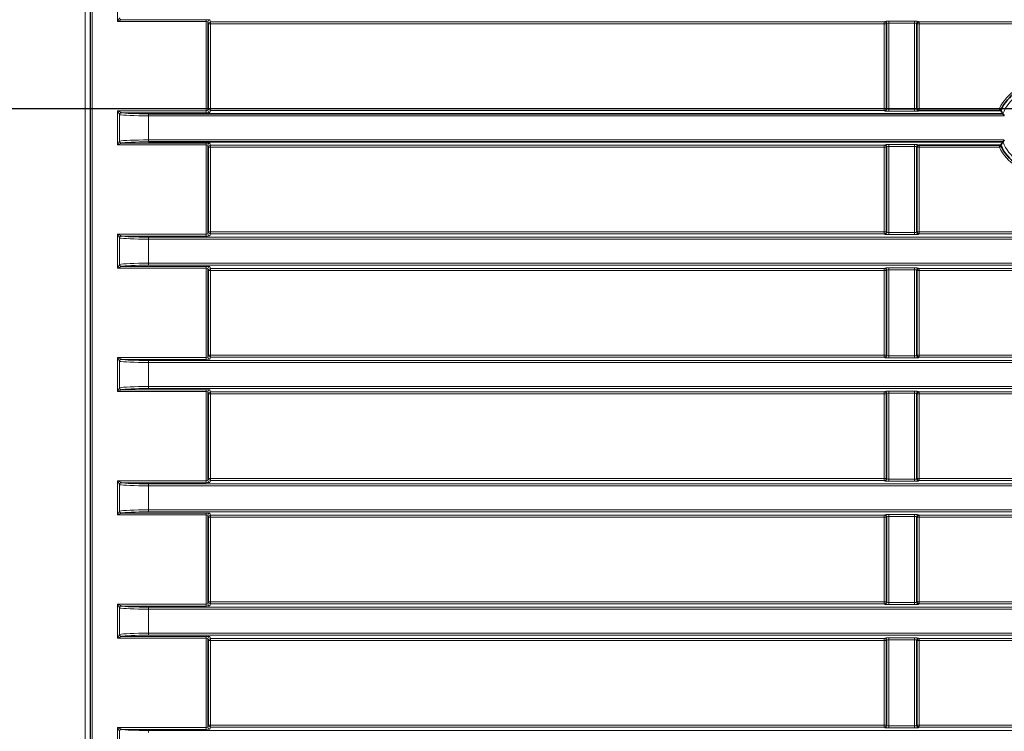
# Model space of a CAD drawing. Header units: millimetres. Extents: x 0 to 1118, y 0 to 864.
# Tile 116 of 172: x 791 to 816, y 343 to 361. Entities that reach past the tile are written whole.
import ezdxf

# ---------------------------------------------------------------- set-up
doc = ezdxf.new("R2010")
doc.units = ezdxf.units.MM
doc.layers.add('ALPHAREV', color=7, linetype='Continuous', lineweight=25)
doc.styles.add('SLDTEXTSTYLE0', font='TXT', dxfattribs={"width": 0.605})
doc.dimstyles.new('SLDDIMSTYLE0', dxfattribs={"dimtxt": 3.175, "dimasz": 4.572, "dimexe": 0, "dimexo": 0.0625, "dimgap": 0.79375, "dimtad": 0, "dimtih": 1, "dimtoh": 1, "dimdec": 1, "dimlfac": 4, "dimrnd": 1e-09, "dimzin": 12, "dimdsep": 46, "dimtxsty": 'SLDTEXTSTYLE0', "dimsah": 1, "dimcen": 0.09, "dimadec": 0, "dimazin": 3, "dimtfac": 1, "dimtofl": 0, "dimtmove": 0, "dimatfit": 3, "dimfxl": 1, "dimfrac": 2, "dimtolj": 1, "dimtzin": 12, "dimarcsym": 0})

# ---------------------------------------------------------------- blocks, each defined once
blk = doc.blocks.new('_D_12')
at = {"layer": 'ALPHAREV'}
for p, q in [((817.763, 388.621), (766.132, 388.621)), ((767.732, 388.621), (767.732, 376.642)), ((770.158, 375.915), (769.066, 375.915)), ((769.066, 375.915), (769.066, 371.042)), ((776.221, 375.915), (777.313, 375.915)), ((777.313, 375.915), (777.313, 371.042)), ((769.066, 371.042), (770.158, 371.042)), ((777.313, 371.042), (776.221, 371.042)), ((767.732, 358.336), (767.732, 370.315)), ((817.763, 358.336), (766.132, 358.336))]:
    blk.add_line(p, q, dxfattribs=at)
for points in [[(767.732, 388.621), (766.97, 384.049), (768.494, 384.049)], [(767.732, 358.336), (768.494, 362.908), (766.97, 362.908)]]:
    blk.add_solid(points, dxfattribs=at)
at = {"layer": 'ALPHAREV', "char_height": 3.175, "attachment_point": 1, "style": 'SLDTEXTSTYLE0'}
for s, insert in [('121.1', (757.061, 375.135)), ('4.8', (770.158, 375.135))]:
    blk.add_mtext(s, dxfattribs=dict(at, insert=insert))
blk = doc.blocks.new('_D_17')
at = {"layer": 'ALPHAREV'}
for p, q in [((817.763, 358.336), (766.132, 358.336)), ((767.732, 358.336), (767.732, 338.686)), ((770.158, 337.958), (769.066, 337.958)), ((769.066, 337.958), (769.066, 333.085)), ((776.221, 337.958), (777.313, 337.958)), ((777.313, 337.958), (777.313, 333.085)), ((769.066, 333.085), (770.158, 333.085)), ((777.313, 333.085), (776.221, 333.085)), ((767.732, 312.707), (767.732, 332.358)), ((787.893, 312.707), (766.132, 312.707))]:
    blk.add_line(p, q, dxfattribs=at)
for points in [[(767.732, 358.336), (766.97, 353.764), (768.494, 353.764)], [(767.732, 312.707), (768.494, 317.279), (766.97, 317.279)]]:
    blk.add_solid(points, dxfattribs=at)
at = {"layer": 'ALPHAREV', "char_height": 3.175, "attachment_point": 1, "style": 'SLDTEXTSTYLE0'}
for s, insert in [('182.5', (757.061, 337.178)), ('7.2', (770.158, 337.178))]:
    blk.add_mtext(s, dxfattribs=dict(at, insert=insert))
blk = doc.blocks.new('_D_18')
at = {"layer": 'ALPHAREV'}
for p, q in [((817.763, 358.336), (748.711, 358.336)), ((750.311, 358.336), (750.311, 330.617)), ((752.737, 329.889), (751.645, 329.889)), ((751.645, 329.889), (751.645, 325.016)), ((758.8, 329.889), (759.891, 329.889)), ((759.891, 329.889), (759.891, 325.016)), ((751.645, 325.016), (752.737, 325.016)), ((759.891, 325.016), (758.8, 325.016)), ((750.311, 296.569), (750.311, 324.289)), ((784.532, 296.569), (748.711, 296.569))]:
    blk.add_line(p, q, dxfattribs=at)
for points in [[(750.311, 358.336), (749.549, 353.764), (751.073, 353.764)], [(750.311, 296.569), (751.073, 301.141), (749.549, 301.141)]]:
    blk.add_solid(points, dxfattribs=at)
at = {"layer": 'ALPHAREV', "char_height": 3.175, "attachment_point": 1, "style": 'SLDTEXTSTYLE0'}
for s, insert in [('247.1', (739.64, 329.109)), ('9.7', (752.737, 329.109))]:
    blk.add_mtext(s, dxfattribs=dict(at, insert=insert))

msp = doc.modelspace()

# ---------------------------------------------------------------- linework, layer by layer
at = {"color": 7, "linetype": 'Continuous', "lineweight": 18}
for p, q in [((792.583, 325.822), (792.583, 396.093)), ((792.708, 396.093), (792.708, 325.822)), ((792.716, 325.83), (792.716, 396.085)), ((792.766, 396.085), (792.766, 325.83)), ((793.404, 360.545), (793.404, 361.412)), ((793.404, 360.545), (793.453, 360.642)), ((793.501, 360.593), (793.404, 360.545)), ((795.644, 360.545), (793.404, 360.545)), ((793.505, 360.594), (795.644, 360.594)), ((795.644, 360.594), (795.644, 360.545)), ((795.644, 358.287), (795.644, 360.545)), ((795.694, 360.539), (795.694, 358.293)), ((795.711, 360.488), (795.694, 360.539)), ((795.711, 358.344), (795.711, 360.488)), ((795.761, 360.488), (795.711, 360.488)), ((795.744, 360.589), (795.761, 360.537)), ((795.761, 360.537), (812.816, 360.537)), ((795.761, 360.488), (795.761, 360.537)), ((795.761, 360.488), (795.761, 358.344)), ((812.816, 360.488), (795.761, 360.488)), ((812.828, 360.55), (812.816, 360.537)), ((812.816, 360.537), (812.816, 360.488)), ((812.816, 360.488), (812.866, 360.488)), ((812.816, 360.488), (812.816, 358.344)), ((812.866, 360.488), (812.878, 360.5)), ((812.866, 358.344), (812.866, 360.488)), ((812.878, 360.5), (812.878, 358.332)), ((813.583, 360.555), (812.928, 360.555)), ((812.928, 360.505), (812.928, 360.555)), ((812.928, 360.505), (813.583, 360.505)), ((812.928, 358.327), (812.928, 360.505)), ((813.583, 360.505), (813.583, 360.555)), ((813.583, 360.505), (813.583, 358.327)), ((813.633, 358.332), (813.633, 360.5)), ((813.633, 360.5), (813.646, 360.488)), ((813.646, 360.488), (813.646, 358.344)), ((813.646, 360.488), (813.696, 360.488)), ((813.696, 360.537), (813.683, 360.55)), ((818.441, 360.537), (813.696, 360.537)), ((813.696, 360.488), (813.696, 360.537)), ((813.696, 360.488), (818.441, 360.488)), ((813.696, 358.344), (813.696, 360.488)), ((793.404, 358.287), (793.501, 358.239)), ((793.404, 358.287), (795.644, 358.287)), ((793.453, 358.19), (793.404, 358.287)), ((793.404, 357.42), (793.404, 358.287)), ((795.644, 358.238), (793.505, 358.238)), ((794.184, 358.16), (794.184, 358.21)), ((795.644, 358.238), (795.644, 358.287)), ((795.694, 358.293), (795.711, 358.344)), ((795.761, 358.344), (795.711, 358.344)), ((795.761, 358.295), (795.744, 358.243)), ((795.761, 358.295), (795.761, 358.344)), ((795.761, 358.344), (812.816, 358.344)), ((812.816, 358.295), (795.761, 358.295)), ((812.866, 358.344), (812.816, 358.344)), ((812.816, 358.344), (812.816, 358.295)), ((812.816, 358.295), (812.828, 358.282)), ((812.878, 358.332), (812.866, 358.344)), ((813.583, 358.327), (812.928, 358.327)), ((812.928, 358.277), (812.928, 358.327)), ((812.928, 358.277), (813.583, 358.277)), ((813.583, 358.277), (813.583, 358.327)), ((813.646, 358.344), (813.633, 358.332)), ((813.696, 358.344), (813.646, 358.344)), ((813.683, 358.282), (813.696, 358.295)), ((813.696, 358.295), (813.696, 358.344)), ((815.73, 358.344), (813.696, 358.344)), ((793.453, 358.19), (793.453, 357.517)), ((794.184, 358.16), (794.184, 357.547)), ((815.854, 358.16), (794.184, 358.16)), ((793.404, 357.42), (793.453, 357.517)), ((793.501, 357.468), (793.404, 357.42)), ((793.505, 357.469), (795.644, 357.469)), ((794.184, 357.547), (815.854, 357.547)), ((794.184, 357.497), (794.184, 357.547)), ((795.644, 357.469), (795.644, 357.42)), ((795.744, 357.464), (795.761, 357.412)), ((795.644, 357.42), (793.404, 357.42)), ((795.644, 355.162), (795.644, 357.42)), ((795.694, 357.414), (795.694, 355.168)), ((795.711, 357.363), (795.694, 357.414)), ((795.711, 355.219), (795.711, 357.363)), ((795.761, 357.363), (795.711, 357.363)), ((795.761, 357.412), (812.816, 357.412)), ((795.761, 357.363), (795.761, 357.412)), ((795.761, 357.363), (795.761, 355.219)), ((812.816, 357.363), (795.761, 357.363)), ((812.828, 357.425), (812.816, 357.412)), ((812.816, 357.412), (812.816, 357.363)), ((812.816, 357.363), (812.866, 357.363)), ((812.816, 357.363), (812.816, 355.219)), ((812.866, 357.363), (812.878, 357.375)), ((812.866, 355.219), (812.866, 357.363)), ((812.878, 357.375), (812.878, 355.207)), ((813.583, 357.43), (812.928, 357.43)), ((812.928, 357.38), (812.928, 357.43)), ((812.928, 357.38), (813.583, 357.38)), ((812.928, 355.202), (812.928, 357.38)), ((813.583, 357.38), (813.583, 357.43)), ((813.583, 357.38), (813.583, 355.202)), ((813.633, 355.207), (813.633, 357.375)), ((813.633, 357.375), (813.646, 357.363)), ((813.646, 357.363), (813.646, 355.219)), ((813.646, 357.363), (813.696, 357.363)), ((813.696, 357.412), (813.683, 357.425)), ((813.696, 357.363), (813.696, 357.412)), ((813.696, 357.363), (815.73, 357.363)), ((813.696, 355.219), (813.696, 357.363)), ((795.694, 355.168), (795.711, 355.219)), ((795.761, 355.219), (795.711, 355.219)), ((795.761, 355.17), (795.761, 355.219)), ((795.761, 355.219), (812.816, 355.219)), ((812.866, 355.219), (812.816, 355.219)), ((812.816, 355.219), (812.816, 355.17)), ((812.878, 355.207), (812.866, 355.219)), ((813.646, 355.219), (813.633, 355.207)), ((813.696, 355.219), (813.646, 355.219)), ((813.696, 355.17), (813.696, 355.219)), ((818.441, 355.219), (813.696, 355.219)), ((793.404, 355.162), (793.501, 355.114)), ((793.404, 355.162), (795.644, 355.162)), ((793.453, 355.065), (793.404, 355.162)), ((793.404, 354.295), (793.404, 355.162)), ((793.453, 355.065), (793.453, 354.392)), ((795.644, 355.113), (793.505, 355.113)), ((794.184, 355.085), (983.327, 355.085)), ((794.184, 355.035), (794.184, 355.085)), ((983.327, 355.035), (794.184, 355.035)), ((794.184, 355.035), (794.184, 354.422)), ((795.644, 355.113), (795.644, 355.162)), ((795.761, 355.17), (795.744, 355.118)), ((812.816, 355.17), (795.761, 355.17)), ((812.816, 355.17), (812.828, 355.157)), ((813.583, 355.202), (812.928, 355.202)), ((812.928, 355.152), (812.928, 355.202)), ((812.928, 355.152), (813.583, 355.152)), ((813.583, 355.152), (813.583, 355.202)), ((813.683, 355.157), (813.696, 355.17)), ((813.696, 355.17), (818.441, 355.17)), ((793.404, 354.295), (793.453, 354.392)), ((793.501, 354.343), (793.404, 354.295)), ((795.644, 354.295), (793.404, 354.295)), ((793.505, 354.344), (795.644, 354.344)), ((794.184, 354.422), (983.327, 354.422)), ((794.184, 354.372), (794.184, 354.422)), ((983.327, 354.372), (794.184, 354.372)), ((795.644, 354.344), (795.644, 354.295)), ((795.644, 352.037), (795.644, 354.295)), ((795.694, 354.289), (795.694, 352.043)), ((795.711, 354.238), (795.694, 354.289)), ((795.711, 352.094), (795.711, 354.238)), ((795.761, 354.238), (795.711, 354.238)), ((795.744, 354.339), (795.761, 354.287)), ((795.761, 354.287), (812.816, 354.287)), ((795.761, 354.238), (795.761, 354.287)), ((795.761, 354.238), (795.761, 352.094)), ((812.816, 354.238), (795.761, 354.238)), ((812.828, 354.3), (812.816, 354.287)), ((812.816, 354.287), (812.816, 354.238)), ((812.816, 354.238), (812.866, 354.238)), ((812.816, 354.238), (812.816, 352.094)), ((812.866, 354.238), (812.878, 354.25)), ((812.866, 352.094), (812.866, 354.238)), ((812.878, 354.25), (812.878, 352.082)), ((813.583, 354.305), (812.928, 354.305)), ((812.928, 354.255), (812.928, 354.305)), ((812.928, 354.255), (813.583, 354.255)), ((812.928, 352.077), (812.928, 354.255)), ((813.583, 354.255), (813.583, 354.305)), ((813.583, 354.255), (813.583, 352.077)), ((813.633, 352.082), (813.633, 354.25)), ((813.633, 354.25), (813.646, 354.238)), ((813.646, 354.238), (813.646, 352.094)), ((813.646, 354.238), (813.696, 354.238)), ((813.696, 354.287), (813.683, 354.3)), ((818.441, 354.287), (813.696, 354.287)), ((813.696, 354.238), (813.696, 354.287)), ((813.696, 354.238), (818.441, 354.238)), ((813.696, 352.094), (813.696, 354.238)), ((793.404, 352.037), (793.501, 351.989)), ((793.404, 352.037), (795.644, 352.037)), ((793.453, 351.94), (793.404, 352.037)), ((793.404, 351.17), (793.404, 352.037)), ((795.644, 351.988), (793.505, 351.988)), ((795.644, 351.988), (795.644, 352.037)), ((795.694, 352.043), (795.711, 352.094)), ((795.761, 352.094), (795.711, 352.094)), ((795.761, 352.045), (795.744, 351.993)), ((795.761, 352.045), (795.761, 352.094)), ((795.761, 352.094), (812.816, 352.094)), ((812.816, 352.045), (795.761, 352.045)), ((812.866, 352.094), (812.816, 352.094)), ((812.816, 352.094), (812.816, 352.045)), ((812.816, 352.045), (812.828, 352.032)), ((812.878, 352.082), (812.866, 352.094)), ((813.583, 352.077), (812.928, 352.077)), ((812.928, 352.027), (812.928, 352.077)), ((812.928, 352.027), (813.583, 352.027)), ((813.583, 352.027), (813.583, 352.077)), ((813.646, 352.094), (813.633, 352.082)), ((813.696, 352.094), (813.646, 352.094)), ((813.683, 352.032), (813.696, 352.045)), ((813.696, 352.045), (813.696, 352.094)), ((818.441, 352.094), (813.696, 352.094)), ((813.696, 352.045), (818.441, 352.045)), ((793.453, 351.94), (793.453, 351.267)), ((794.184, 351.96), (983.327, 351.96)), ((794.184, 351.91), (794.184, 351.96)), ((983.327, 351.91), (794.184, 351.91)), ((794.184, 351.91), (794.184, 351.297)), ((793.404, 351.17), (793.453, 351.267)), ((793.501, 351.218), (793.404, 351.17)), ((793.505, 351.219), (795.644, 351.219)), ((794.184, 351.297), (983.327, 351.297)), ((794.184, 351.247), (794.184, 351.297)), ((983.327, 351.247), (794.184, 351.247)), ((795.644, 351.219), (795.644, 351.17)), ((795.644, 351.17), (793.404, 351.17)), ((795.644, 348.912), (795.644, 351.17)), ((795.694, 351.164), (795.694, 348.918)), ((795.711, 351.113), (795.694, 351.164)), ((795.711, 348.969), (795.711, 351.113)), ((795.761, 351.113), (795.711, 351.113)), ((795.744, 351.214), (795.761, 351.162)), ((795.761, 351.162), (812.816, 351.162)), ((795.761, 351.113), (795.761, 351.162)), ((795.761, 351.113), (795.761, 348.969)), ((812.816, 351.113), (795.761, 351.113)), ((812.828, 351.175), (812.816, 351.162)), ((812.816, 351.162), (812.816, 351.113)), ((812.816, 351.113), (812.816, 348.969)), ((812.816, 351.113), (812.866, 351.113)), ((812.866, 351.113), (812.878, 351.125)), ((812.866, 348.969), (812.866, 351.113)), ((812.878, 351.125), (812.878, 348.957)), ((813.583, 351.18), (812.928, 351.18)), ((812.928, 351.18), (812.928, 351.13)), ((812.928, 351.13), (813.583, 351.13)), ((812.928, 348.952), (812.928, 351.13)), ((813.583, 351.18), (813.583, 351.13)), ((813.583, 351.13), (813.583, 348.952)), ((813.633, 348.957), (813.633, 351.125)), ((813.633, 351.125), (813.646, 351.113)), ((813.646, 351.113), (813.646, 348.969)), ((813.646, 351.113), (813.696, 351.113)), ((813.696, 351.162), (813.683, 351.175)), ((818.441, 351.162), (813.696, 351.162)), ((813.696, 351.113), (813.696, 351.162)), ((813.696, 351.113), (818.441, 351.113)), ((813.696, 348.969), (813.696, 351.113)), ((793.404, 348.912), (793.501, 348.864)), ((793.404, 348.912), (795.644, 348.912)), ((793.453, 348.815), (793.404, 348.912)), ((793.404, 348.045), (793.404, 348.912)), ((793.453, 348.815), (793.453, 348.142)), ((795.644, 348.863), (793.505, 348.863)), ((794.184, 348.835), (983.327, 348.835)), ((794.184, 348.785), (794.184, 348.835)), ((983.327, 348.785), (794.184, 348.785)), ((794.184, 348.785), (794.184, 348.172)), ((795.644, 348.863), (795.644, 348.912)), ((795.694, 348.918), (795.711, 348.969)), ((795.761, 348.969), (795.711, 348.969)), ((795.761, 348.92), (795.744, 348.868)), ((795.761, 348.92), (795.761, 348.969)), ((795.761, 348.969), (812.816, 348.969)), ((812.816, 348.92), (795.761, 348.92)), ((812.816, 348.969), (812.816, 348.92)), ((812.866, 348.969), (812.816, 348.969)), ((812.816, 348.92), (812.828, 348.907)), ((812.878, 348.957), (812.866, 348.969)), ((812.928, 348.952), (812.928, 348.902)), ((813.583, 348.952), (812.928, 348.952)), ((812.928, 348.902), (813.583, 348.902)), ((813.583, 348.952), (813.583, 348.902)), ((813.646, 348.969), (813.633, 348.957)), ((813.696, 348.969), (813.646, 348.969)), ((813.683, 348.907), (813.696, 348.92)), ((813.696, 348.92), (813.696, 348.969)), ((818.441, 348.969), (813.696, 348.969)), ((813.696, 348.92), (818.441, 348.92)), ((793.404, 348.045), (793.453, 348.142)), ((793.501, 348.093), (793.404, 348.045)), ((795.644, 348.045), (793.404, 348.045)), ((793.505, 348.094), (795.644, 348.094)), ((794.184, 348.172), (983.327, 348.172)), ((794.184, 348.122), (794.184, 348.172)), ((983.327, 348.122), (794.184, 348.122)), ((795.644, 348.094), (795.644, 348.045)), ((795.644, 345.787), (795.644, 348.045)), ((795.694, 348.039), (795.694, 345.793)), ((795.711, 347.988), (795.694, 348.039)), ((795.711, 345.844), (795.711, 347.988)), ((795.761, 347.988), (795.711, 347.988)), ((795.744, 348.089), (795.761, 348.037)), ((795.761, 348.037), (812.816, 348.037)), ((795.761, 347.988), (795.761, 348.037)), ((795.761, 347.988), (795.761, 345.844)), ((812.816, 347.988), (795.761, 347.988)), ((812.828, 348.05), (812.816, 348.037)), ((812.816, 348.037), (812.816, 347.988)), ((812.816, 347.988), (812.866, 347.988)), ((812.816, 347.988), (812.816, 345.844)), ((812.866, 347.988), (812.878, 348)), ((812.866, 345.844), (812.866, 347.988)), ((812.878, 348), (812.878, 345.832)), ((813.583, 348.055), (812.928, 348.055)), ((812.928, 348.005), (812.928, 348.055)), ((812.928, 348.005), (813.583, 348.005)), ((812.928, 345.827), (812.928, 348.005)), ((813.583, 348.005), (813.583, 348.055)), ((813.583, 348.005), (813.583, 345.827)), ((813.633, 345.832), (813.633, 348)), ((813.633, 348), (813.646, 347.988)), ((813.646, 347.988), (813.646, 345.844)), ((813.646, 347.988), (813.696, 347.988)), ((813.696, 348.037), (813.683, 348.05)), ((818.441, 348.037), (813.696, 348.037)), ((813.696, 347.988), (813.696, 348.037)), ((813.696, 347.988), (818.441, 347.988)), ((813.696, 345.844), (813.696, 347.988)), ((793.404, 345.787), (793.501, 345.739)), ((793.404, 345.787), (795.644, 345.787)), ((793.453, 345.69), (793.404, 345.787)), ((793.404, 344.92), (793.404, 345.787)), ((795.644, 345.738), (793.505, 345.738)), ((795.644, 345.738), (795.644, 345.787)), ((795.694, 345.793), (795.711, 345.844)), ((795.761, 345.844), (795.711, 345.844)), ((795.761, 345.795), (795.744, 345.743)), ((795.761, 345.795), (795.761, 345.844)), ((795.761, 345.844), (812.816, 345.844)), ((812.816, 345.795), (795.761, 345.795)), ((812.866, 345.844), (812.816, 345.844)), ((812.816, 345.844), (812.816, 345.795)), ((812.816, 345.795), (812.828, 345.782)), ((812.878, 345.832), (812.866, 345.844)), ((813.583, 345.827), (812.928, 345.827)), ((812.928, 345.777), (812.928, 345.827)), ((812.928, 345.777), (813.583, 345.777)), ((813.583, 345.777), (813.583, 345.827)), ((813.646, 345.844), (813.633, 345.832)), ((813.696, 345.844), (813.646, 345.844)), ((813.683, 345.782), (813.696, 345.795)), ((813.696, 345.795), (813.696, 345.844)), ((818.441, 345.844), (813.696, 345.844)), ((813.696, 345.795), (818.441, 345.795)), ((793.453, 345.69), (793.453, 345.017)), ((794.184, 345.71), (983.327, 345.71)), ((794.184, 345.66), (794.184, 345.71)), ((983.327, 345.66), (794.184, 345.66)), ((794.184, 345.66), (794.184, 345.047)), ((793.404, 344.92), (793.453, 345.017)), ((794.184, 345.047), (983.327, 345.047)), ((794.184, 344.997), (794.184, 345.047)), ((983.327, 344.997), (794.184, 344.997)), ((793.501, 344.968), (793.404, 344.92)), ((795.644, 344.92), (793.404, 344.92)), ((793.505, 344.969), (795.644, 344.969)), ((795.644, 344.969), (795.644, 344.92)), ((795.644, 342.662), (795.644, 344.92)), ((795.694, 344.914), (795.694, 342.668)), ((795.711, 344.863), (795.694, 344.914)), ((795.711, 342.719), (795.711, 344.863)), ((795.761, 344.863), (795.711, 344.863)), ((795.744, 344.964), (795.761, 344.912)), ((795.761, 344.912), (812.816, 344.912)), ((795.761, 344.863), (795.761, 344.912)), ((795.761, 344.863), (795.761, 342.719)), ((812.816, 344.863), (795.761, 344.863)), ((812.828, 344.925), (812.816, 344.912)), ((812.816, 344.912), (812.816, 344.863)), ((812.816, 344.863), (812.866, 344.863)), ((812.816, 344.863), (812.816, 342.719)), ((812.866, 344.863), (812.878, 344.875)), ((812.866, 342.719), (812.866, 344.863)), ((812.878, 344.875), (812.878, 342.707)), ((813.583, 344.93), (812.928, 344.93)), ((812.928, 344.93), (812.928, 344.88)), ((812.928, 344.88), (813.583, 344.88)), ((812.928, 342.702), (812.928, 344.88)), ((813.583, 344.93), (813.583, 344.88)), ((813.583, 344.88), (813.583, 342.702)), ((813.633, 342.707), (813.633, 344.875)), ((813.633, 344.875), (813.646, 344.863)), ((813.646, 344.863), (813.646, 342.719)), ((813.646, 344.863), (813.696, 344.863)), ((813.696, 344.912), (813.683, 344.925)), ((818.441, 344.912), (813.696, 344.912)), ((813.696, 344.863), (813.696, 344.912)), ((813.696, 344.863), (818.441, 344.863)), ((813.696, 342.719), (813.696, 344.863)), ((793.404, 342.662), (793.501, 342.614)), ((793.404, 342.662), (795.644, 342.662)), ((793.453, 342.565), (793.404, 342.662)), ((793.404, 341.795), (793.404, 342.662)), ((793.453, 342.565), (793.453, 341.892)), ((795.644, 342.613), (793.505, 342.613)), ((794.184, 342.585), (983.327, 342.585)), ((794.184, 342.535), (794.184, 342.585)), ((795.644, 342.613), (795.644, 342.662)), ((795.694, 342.668), (795.711, 342.719)), ((795.761, 342.719), (795.711, 342.719)), ((795.761, 342.67), (795.744, 342.618)), ((795.761, 342.67), (795.761, 342.719)), ((795.761, 342.719), (812.816, 342.719)), ((812.816, 342.67), (795.761, 342.67)), ((812.816, 342.719), (812.816, 342.67)), ((812.866, 342.719), (812.816, 342.719)), ((812.816, 342.67), (812.828, 342.657)), ((812.878, 342.707), (812.866, 342.719)), ((812.928, 342.702), (812.928, 342.652)), ((813.583, 342.702), (812.928, 342.702)), ((812.928, 342.652), (813.583, 342.652)), ((813.583, 342.702), (813.583, 342.652)), ((813.646, 342.719), (813.633, 342.707)), ((813.696, 342.719), (813.646, 342.719)), ((813.683, 342.657), (813.696, 342.67)), ((813.696, 342.67), (813.696, 342.719)), ((818.441, 342.719), (813.696, 342.719)), ((813.696, 342.67), (818.441, 342.67))]:
    msp.add_line(p, q, dxfattribs=at)
at = {"color": 7, "linetype": 'Continuous', "lineweight": 35}
for p, q in [((794.184, 358.21), (815.819, 358.21)), ((813.696, 358.295), (815.762, 358.295)), ((815.819, 357.497), (794.184, 357.497)), ((815.762, 357.412), (813.696, 357.412))]:
    msp.add_line(p, q, dxfattribs=at)
at = {"color": 7, "linetype": 'Continuous', "lineweight": 18}
for centre, radius, start, end in [((793.504, 360.645), 0.0517, 183.1474, 266.8526), ((795.744, 360.539), 0.05, 90.0264, 179.9038), ((795.761, 360.487), 0.05, 90.0264, 179.9038), ((812.816, 360.487), 0.0501, 0.1836, 89.8164), ((812.828, 360.5), 0.0501, 0.1836, 89.8164), ((813.683, 360.5), 0.0501, 90.1836, 179.8164), ((813.696, 360.487), 0.0501, 90.1836, 179.8164), ((816.756, 357.853), 1.137, 25.5765, 154.4235), ((816.756, 357.853), 1.002, 20.8149, 159.1851), ((793.504, 358.187), 0.0517, 93.1474, 176.8526), ((793.507, 358.188), 0.05, 91.6881, 179.9697), ((795.744, 358.293), 0.05, 180.0962, 269.9736), ((795.761, 358.345), 0.05, 180.0962, 269.9736), ((812.816, 358.345), 0.0501, 270.1836, 359.8164), ((812.828, 358.332), 0.0501, 270.1836, 359.8164), ((813.683, 358.332), 0.0501, 180.1836, 269.8164), ((813.696, 358.345), 0.0501, 180.1836, 269.8164), ((793.504, 357.52), 0.0517, 183.1474, 266.8526), ((793.507, 357.519), 0.05, 180.0303, 268.3119), ((795.744, 357.414), 0.05, 90.0264, 179.9038), ((816.756, 357.853), 1.002, 200.8149, 339.1851), ((795.761, 357.362), 0.05, 90.0264, 179.9038), ((812.816, 357.362), 0.0501, 0.1836, 89.8164), ((812.828, 357.375), 0.0501, 0.1836, 89.8164), ((813.683, 357.375), 0.0501, 90.1836, 179.8164), ((813.696, 357.362), 0.0501, 90.1836, 179.8164), ((816.756, 357.853), 1.137, 205.5765, 334.4235), ((795.761, 355.22), 0.05, 180.0962, 269.9736), ((812.816, 355.22), 0.0501, 270.1836, 359.8164), ((812.828, 355.207), 0.0501, 270.1836, 359.8164), ((813.683, 355.207), 0.0501, 180.1836, 269.8164), ((813.696, 355.22), 0.0501, 180.1836, 269.8164), ((793.504, 355.062), 0.0517, 93.1474, 176.8526), ((793.507, 355.063), 0.05, 91.6881, 179.9697), ((795.744, 355.168), 0.05, 180.0962, 269.9736), ((793.504, 354.395), 0.0517, 183.1474, 266.8526), ((793.507, 354.394), 0.05, 180.0303, 268.3119), ((795.744, 354.289), 0.05, 90.0264, 179.9038), ((795.761, 354.237), 0.05, 90.0264, 179.9038), ((812.816, 354.237), 0.0501, 0.1836, 89.8164), ((812.828, 354.25), 0.0501, 0.1836, 89.8164), ((813.683, 354.25), 0.0501, 90.1836, 179.8164), ((813.696, 354.237), 0.0501, 90.1836, 179.8164), ((793.504, 351.937), 0.0517, 93.1474, 176.8526), ((793.507, 351.938), 0.05, 91.6881, 179.9697), ((795.744, 352.043), 0.05, 180.0962, 269.9736), ((795.761, 352.095), 0.05, 180.0962, 269.9736), ((812.816, 352.095), 0.0501, 270.1836, 359.8164), ((812.828, 352.082), 0.0501, 270.1836, 359.8164), ((813.683, 352.082), 0.0501, 180.1836, 269.8164), ((813.696, 352.095), 0.0501, 180.1836, 269.8164), ((793.504, 351.27), 0.0517, 183.1474, 266.8526), ((793.507, 351.269), 0.05, 180.0303, 268.3119), ((795.744, 351.164), 0.05, 90.0264, 179.9038), ((795.761, 351.112), 0.05, 90.0264, 179.9038), ((812.816, 351.112), 0.0501, 0.1836, 89.8164), ((812.828, 351.125), 0.0501, 0.1836, 89.8164), ((813.683, 351.125), 0.0501, 90.1836, 179.8164), ((813.696, 351.112), 0.0501, 90.1836, 179.8164), ((793.504, 348.812), 0.0517, 93.1474, 176.8526), ((793.507, 348.813), 0.05, 91.6881, 179.9697), ((795.744, 348.918), 0.05, 180.0962, 269.9736), ((795.761, 348.97), 0.05, 180.0962, 269.9736), ((812.816, 348.97), 0.0501, 270.1836, 359.8164), ((812.828, 348.957), 0.0501, 270.1836, 359.8164), ((813.683, 348.957), 0.0501, 180.1836, 269.8164), ((813.696, 348.97), 0.0501, 180.1836, 269.8164), ((793.504, 348.145), 0.0517, 183.1474, 266.8526), ((793.507, 348.144), 0.05, 180.0303, 268.3119), ((795.744, 348.039), 0.05, 90.0264, 179.9038), ((795.761, 347.987), 0.05, 90.0264, 179.9038), ((812.816, 347.987), 0.0501, 0.1836, 89.8164), ((812.828, 348), 0.0501, 0.1836, 89.8164), ((813.683, 348), 0.0501, 90.1836, 179.8164), ((813.696, 347.987), 0.0501, 90.1836, 179.8164), ((793.504, 345.687), 0.0517, 93.1474, 176.8526), ((793.507, 345.688), 0.05, 91.6881, 179.9697), ((795.744, 345.793), 0.05, 180.0962, 269.9736), ((795.761, 345.845), 0.05, 180.0962, 269.9736), ((812.816, 345.845), 0.0501, 270.1836, 359.8164), ((812.828, 345.832), 0.0501, 270.1836, 359.8164), ((813.683, 345.832), 0.0501, 180.1836, 269.8164), ((813.696, 345.845), 0.0501, 180.1836, 269.8164), ((793.504, 345.02), 0.0517, 183.1474, 266.8526), ((793.507, 345.019), 0.05, 180.0303, 268.3119), ((795.744, 344.914), 0.05, 90.0264, 179.9038), ((795.761, 344.862), 0.05, 90.0264, 179.9038), ((812.816, 344.862), 0.0501, 0.1836, 89.8164), ((812.828, 344.875), 0.0501, 0.1836, 89.8164), ((813.683, 344.875), 0.0501, 90.1836, 179.8164), ((813.696, 344.862), 0.0501, 90.1836, 179.8164), ((793.504, 342.562), 0.0517, 93.1474, 176.8526), ((793.507, 342.563), 0.05, 91.6881, 179.9697), ((795.744, 342.668), 0.05, 180.0962, 269.9736), ((795.761, 342.72), 0.05, 180.0962, 269.9736), ((812.816, 342.72), 0.0501, 270.1836, 359.8164), ((812.828, 342.707), 0.0501, 270.1836, 359.8164), ((813.683, 342.707), 0.0501, 180.1836, 269.8164), ((813.696, 342.72), 0.0501, 180.1836, 269.8164)]:
    msp.add_arc(centre, radius, start, end, dxfattribs=at)
at = {"color": 7, "linetype": 'Continuous', "lineweight": 35}
for start, end in [(23.9299, 156.0701), (203.9299, 336.0701)]:
    msp.add_arc((816.756, 357.853), 1.087, start, end, dxfattribs=at)
at = {"color": 7, "linetype": 'Continuous', "lineweight": 18}
for centre, major_axis, ratio, start_param, end_param in [((795.644, 360.589), (0.1, 0), 0.052408, 0.017453, 1.570796), ((795.644, 360.539), (0.05, 0), 0.104816, 0.017453, 1.570796), ((812.928, 360.55), (0.1, 0), 0.052408, 1.570796, 3.089233), ((812.928, 360.5), (0.05, 0), 0.104816, 1.570796, 3.089233), ((813.583, 360.55), (0.1, 0), 0.052408, 0.05236, 1.570796), ((813.583, 360.5), (0.05, 0), 0.104816, 0.05236, 1.570796), ((794.184, 358.246), (0.7, 0), 0.052408, 3.386559, 4.712389), ((795.644, 358.293), (0.05, 0), 0.104816, 4.712389, 6.265732), ((795.644, 358.243), (0.1, 0), 0.052408, 4.712389, 6.265732), ((812.928, 358.282), (0.1, 0), 0.052408, 3.193953, 4.712389), ((812.928, 358.332), (0.05, 0), 0.104816, 3.193953, 4.712389), ((813.583, 358.332), (0.05, 0), 0.104816, 4.712389, 6.230825), ((813.583, 358.282), (0.1, 0), 0.052408, 4.712389, 6.230825), ((794.184, 358.196), (0.75, 0), 0.048914, 3.386559, 4.712389), ((794.184, 357.511), (0.75, 0), 0.048914, 1.570796, 2.896627), ((794.184, 357.461), (0.7, 0), 0.052408, 1.570796, 2.896627), ((795.644, 357.464), (0.1, 0), 0.052408, 0.017453, 1.570796), ((795.644, 357.414), (0.05, 0), 0.104816, 0.017453, 1.570796), ((812.928, 357.425), (0.1, 0), 0.052408, 1.570796, 3.089233), ((812.928, 357.375), (0.05, 0), 0.104816, 1.570796, 3.089233), ((813.583, 357.425), (0.1, 0), 0.052408, 0.05236, 1.570796), ((813.583, 357.375), (0.05, 0), 0.104816, 0.05236, 1.570796), ((812.928, 355.207), (0.05, 0), 0.104816, 3.193953, 4.712389), ((813.583, 355.207), (0.05, 0), 0.104816, 4.712389, 6.230825), ((794.184, 355.071), (0.75, 0), 0.048914, 3.386559, 4.712389), ((794.184, 355.121), (0.7, 0), 0.052408, 3.386559, 4.712389), ((795.644, 355.168), (0.05, 0), 0.104816, 4.712389, 6.265732), ((795.644, 355.118), (0.1, 0), 0.052408, 4.712389, 6.265732), ((812.928, 355.157), (0.1, 0), 0.052408, 3.193953, 4.712389), ((813.583, 355.157), (0.1, 0), 0.052408, 4.712389, 6.230825), ((794.184, 354.386), (0.75, 0), 0.048914, 1.570796, 2.896627), ((794.184, 354.336), (0.7, 0), 0.052408, 1.570796, 2.896627), ((795.644, 354.339), (0.1, 0), 0.052408, 0.017453, 1.570796), ((795.644, 354.289), (0.05, 0), 0.104816, 0.017453, 1.570796), ((812.928, 354.3), (0.1, 0), 0.052408, 1.570796, 3.089233), ((812.928, 354.25), (0.05, 0), 0.104816, 1.570796, 3.089233), ((813.583, 354.3), (0.1, 0), 0.052408, 0.05236, 1.570796), ((813.583, 354.25), (0.05, 0), 0.104816, 0.05236, 1.570796), ((794.184, 351.996), (0.7, 0), 0.052408, 3.386559, 4.712389), ((795.644, 352.043), (0.05, 0), 0.104816, 4.712389, 6.265732), ((795.644, 351.993), (0.1, 0), 0.052408, 4.712389, 6.265732), ((812.928, 352.032), (0.1, 0), 0.052408, 3.193953, 4.712389), ((812.928, 352.082), (0.05, 0), 0.104816, 3.193953, 4.712389), ((813.583, 352.082), (0.05, 0), 0.104816, 4.712389, 6.230825), ((813.583, 352.032), (0.1, 0), 0.052408, 4.712389, 6.230825), ((794.184, 351.946), (0.75, 0), 0.048914, 3.386559, 4.712389), ((794.184, 351.261), (0.75, 0), 0.048914, 1.570796, 2.896627), ((794.184, 351.211), (0.7, 0), 0.052408, 1.570796, 2.896627), ((795.644, 351.214), (0.1, 0), 0.052408, 0.017453, 1.570796), ((795.644, 351.164), (0.05, 0), 0.104816, 0.017453, 1.570796), ((812.928, 351.175), (0.1, 0), 0.052408, 1.570796, 3.089233), ((812.928, 351.125), (0.05, 0), 0.104816, 1.570796, 3.089233), ((813.583, 351.175), (0.1, 0), 0.052408, 0.05236, 1.570796), ((813.583, 351.125), (0.05, 0), 0.104816, 0.05236, 1.570796), ((794.184, 348.821), (0.75, 0), 0.048914, 3.386559, 4.712389), ((794.184, 348.871), (0.7, 0), 0.052408, 3.386559, 4.712389), ((795.644, 348.918), (0.05, 0), 0.104816, 4.712389, 6.265732), ((795.644, 348.868), (0.1, 0), 0.052408, 4.712389, 6.265732), ((812.928, 348.907), (0.1, 0), 0.052408, 3.193953, 4.712389), ((812.928, 348.957), (0.05, 0), 0.104816, 3.193953, 4.712389), ((813.583, 348.957), (0.05, 0), 0.104816, 4.712389, 6.230825), ((813.583, 348.907), (0.1, 0), 0.052408, 4.712389, 6.230825), ((794.184, 348.136), (0.75, 0), 0.048914, 1.570796, 2.896627), ((794.184, 348.086), (0.7, 0), 0.052408, 1.570796, 2.896627), ((795.644, 348.089), (0.1, 0), 0.052408, 0.017453, 1.570796), ((795.644, 348.039), (0.05, 0), 0.104816, 0.017453, 1.570796), ((812.928, 348.05), (0.1, 0), 0.052408, 1.570796, 3.089233), ((812.928, 348), (0.05, 0), 0.104816, 1.570796, 3.089233), ((813.583, 348.05), (0.1, 0), 0.052408, 0.05236, 1.570796), ((813.583, 348), (0.05, 0), 0.104816, 0.05236, 1.570796), ((794.184, 345.746), (0.7, 0), 0.052408, 3.386559, 4.712389), ((795.644, 345.793), (0.05, 0), 0.104816, 4.712389, 6.265732), ((795.644, 345.743), (0.1, 0), 0.052408, 4.712389, 6.265732), ((812.928, 345.782), (0.1, 0), 0.052408, 3.193953, 4.712389), ((812.928, 345.832), (0.05, 0), 0.104816, 3.193953, 4.712389), ((813.583, 345.832), (0.05, 0), 0.104816, 4.712389, 6.230825), ((813.583, 345.782), (0.1, 0), 0.052408, 4.712389, 6.230825), ((794.184, 345.696), (0.75, 0), 0.048914, 3.386559, 4.712389), ((794.184, 345.011), (0.75, 0), 0.048914, 1.570796, 2.896627), ((794.184, 344.961), (0.7, 0), 0.052408, 1.570796, 2.896627), ((795.644, 344.964), (0.1, 0), 0.052408, 0.017453, 1.570796), ((795.644, 344.914), (0.05, 0), 0.104816, 0.017453, 1.570796), ((812.928, 344.925), (0.1, 0), 0.052408, 1.570796, 3.089233), ((812.928, 344.875), (0.05, 0), 0.104816, 1.570796, 3.089233), ((813.583, 344.925), (0.1, 0), 0.052408, 0.05236, 1.570796), ((813.583, 344.875), (0.05, 0), 0.104816, 0.05236, 1.570796), ((794.184, 342.621), (0.7, 0), 0.052408, 3.386559, 4.712389), ((795.644, 342.668), (0.05, 0), 0.104816, 4.712389, 6.265732), ((795.644, 342.618), (0.1, 0), 0.052408, 4.712389, 6.265732), ((812.928, 342.657), (0.1, 0), 0.052408, 3.193953, 4.712389), ((812.928, 342.707), (0.05, 0), 0.104816, 3.193953, 4.712389), ((813.583, 342.707), (0.05, 0), 0.104816, 4.712389, 6.230825), ((813.583, 342.657), (0.1, 0), 0.052408, 4.712389, 6.230825)]:
    msp.add_ellipse(centre, major_axis=major_axis, ratio=ratio, start_param=start_param, end_param=end_param, dxfattribs=at)
for points in [[(793.505, 360.594), (793.504, 360.594), (793.503, 360.594), (793.501, 360.593)], [(793.501, 358.239), (793.503, 358.238), (793.504, 358.238), (793.505, 358.238)], [(793.457, 358.188), (793.455, 358.188), (793.454, 358.189), (793.453, 358.19)], [(793.453, 357.517), (793.454, 357.518), (793.455, 357.519), (793.457, 357.519)], [(793.505, 357.469), (793.504, 357.469), (793.503, 357.469), (793.501, 357.468)], [(793.457, 355.063), (793.455, 355.063), (793.454, 355.064), (793.453, 355.065)], [(793.501, 355.114), (793.503, 355.113), (793.504, 355.113), (793.505, 355.113)], [(793.453, 354.392), (793.454, 354.393), (793.455, 354.394), (793.457, 354.394)], [(793.505, 354.344), (793.504, 354.344), (793.503, 354.344), (793.501, 354.343)], [(793.501, 351.989), (793.503, 351.988), (793.504, 351.988), (793.505, 351.988)], [(793.457, 351.938), (793.455, 351.938), (793.454, 351.939), (793.453, 351.94)], [(793.453, 351.267), (793.454, 351.268), (793.455, 351.269), (793.457, 351.269)], [(793.505, 351.219), (793.504, 351.219), (793.503, 351.219), (793.501, 351.218)], [(793.457, 348.813), (793.455, 348.813), (793.454, 348.814), (793.453, 348.815)], [(793.501, 348.864), (793.503, 348.863), (793.504, 348.863), (793.505, 348.863)], [(793.453, 348.142), (793.454, 348.143), (793.455, 348.144), (793.457, 348.144)], [(793.505, 348.094), (793.504, 348.094), (793.503, 348.094), (793.501, 348.093)], [(793.501, 345.739), (793.503, 345.738), (793.504, 345.738), (793.505, 345.738)], [(793.457, 345.688), (793.455, 345.688), (793.454, 345.689), (793.453, 345.69)], [(793.453, 345.017), (793.454, 345.018), (793.455, 345.019), (793.457, 345.019)], [(793.505, 344.969), (793.504, 344.969), (793.503, 344.969), (793.501, 344.968)], [(793.457, 342.563), (793.455, 342.563), (793.454, 342.564), (793.453, 342.565)], [(793.501, 342.614), (793.503, 342.613), (793.504, 342.613), (793.505, 342.613)]]:
    msp.add_open_spline(points, degree=3, dxfattribs=at)
at = {"color": 7, "linetype": 'Continuous', "lineweight": 35}
for points in [[(815.762, 358.295), (815.762, 358.295), (815.757, 358.302), (815.745, 358.321), (815.737, 358.333), (815.73, 358.344)], [(815.819, 358.21), (815.819, 358.209), (815.824, 358.202), (815.837, 358.183), (815.846, 358.171), (815.854, 358.16)], [(815.819, 357.497), (815.819, 357.498), (815.824, 357.505), (815.837, 357.524), (815.846, 357.536), (815.854, 357.547)], [(815.762, 357.412), (815.762, 357.412), (815.757, 357.405), (815.745, 357.386), (815.737, 357.374), (815.73, 357.363)]]:
    msp.add_open_spline(points, degree=3, knots=[0, 0, 0, 0, 0.5, 0.5, 1, 1, 1, 1], dxfattribs=at)
for points in [[(815.762, 358.295), (815.78, 358.266), (815.799, 358.238), (815.819, 358.21)], [(815.762, 357.412), (815.78, 357.441), (815.799, 357.469), (815.819, 357.497)]]:
    msp.add_open_spline(points, degree=3, dxfattribs=at)

# ---------------------------------------------------------------- dimensions: what is measured, and where the dimension line sits
at = {"layer": 'ALPHAREV'}
for base, p1, picture, middle in [((767.732, 358.336), (819.363, 388.621), '_D_12', (767.732, 373.478)), ((750.311, 358.336), (786.132, 296.569), '_D_18', (750.311, 327.453)), ((767.732, 358.336), (789.493, 312.707), '_D_17', (767.732, 335.522))]:
    dim = msp.add_linear_dim(base=base, p1=p1, p2=(819.363, 358.336), angle=90, dimstyle='SLDDIMSTYLE0', dxfattribs=at)
    dim.commit()
    dim.dimension.update_dxf_attribs({"geometry": picture, "text_midpoint": middle, "dimtype": 160})

doc.saveas('drawing.dxf')
